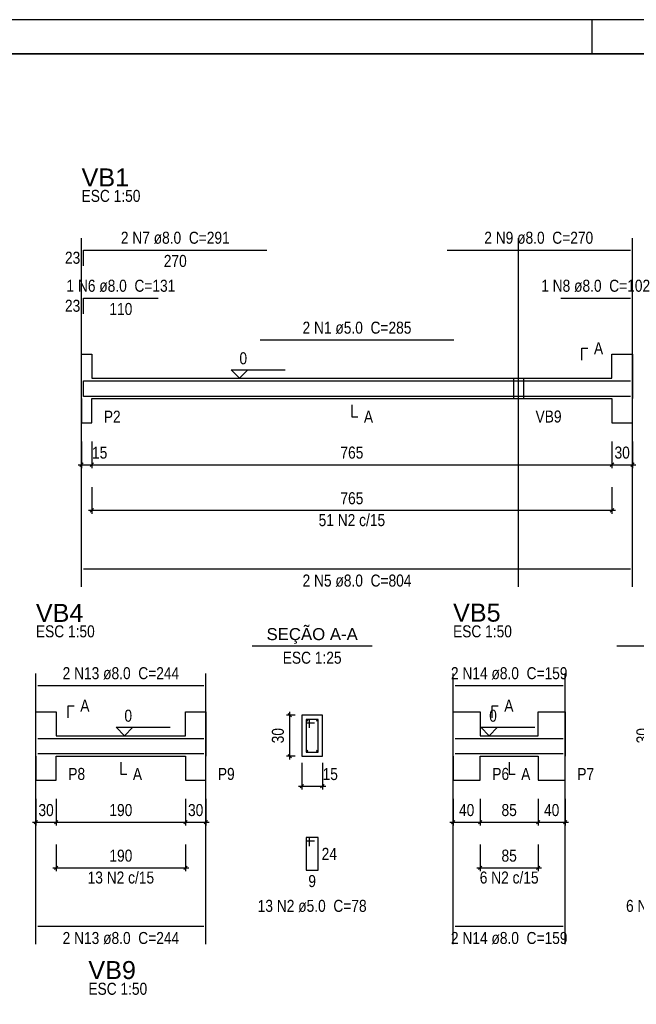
# Model space of a CAD drawing. Extents: x 1874 to 2462, y -2142 to -2023.
# Tile 50 of 74: x 2214 to 2232, y -2052 to -2023. Entities that reach past the tile are written whole.
import ezdxf

# ---------------------------------------------------------------- set-up
doc = ezdxf.new("R2010")
doc.units = 0
doc.header["$LTSCALE"] = 0.1
doc.header["$MEASUREMENT"] = 0
doc.header["$PDMODE"] = 3
doc.header["$PDSIZE"] = 0.1
doc.layers.get('0').update_dxf_attribs({"linetype": 'CONTINUOUS', "lineweight": 25})
doc.layers.get('DEFPOINTS').update_dxf_attribs({"linetype": 'CONTINUOUS', "lineweight": 25})
for name, color, linetype, lineweight in [('Descrição da armadura', 7, 'CONTINUOUS', 5), ('DT-Barras na forma', 20, 'CONTINUOUS', 30), ('DT-Barras no corte', 20, 'CONTINUOUS', 5), ('DT-Barras rebatidas', 20, 'CONTINUOUS', 30), ('DT-Cotas', 1, 'CONTINUOUS', 9), ('DT-Forma', 130, 'CONTINUOUS', 30), ('DT-Pontilhado', 3, 'CONTINUOUS', 25), ('DT-Textos', 7, 'CONTINUOUS', 25), ('DT-Título', 7, 'CONTINUOUS', 25), ('Textos armaduras', 7, 'CONTINUOUS', 5)]:
    doc.layers.add(name, color=color, linetype=linetype, lineweight=lineweight)
doc.layers.add('XX-CARIMBO', color=9, linetype='CONTINUOUS')
doc.layers.add('XX-FOLHA', color=253, linetype='CONTINUOUS')
doc.styles.add('ARIAL', font='arial.ttf')
doc.styles.add('ArialNarrow', font='ARIALN.TTF')
doc.dimstyles.new('UM_25.000000', dxfattribs={"dimtxt": 0.18, "dimasz": 0.1, "dimexe": 0.1, "dimexo": 0.2, "dimgap": 0, "dimtad": 1, "dimtih": 1, "dimtoh": 1, "dimdec": 0, "dimlfac": 25, "dimzin": 0, "dimdsep": 46, "dimtxsty": 'Standard', "dimblk": 'CLOSED', "dimblk1": 'CLOSED', "dimblk2": 'CLOSED', "dimcen": 0.09, "dimdle": 0.1, "dimadec": 0, "dimazin": 2, "dimtfac": 1, "dimtdec": 4, "dimtofl": 0, "dimtmove": 0, "dimatfit": 3, "dimldrblk": 'CLOSED', "dimfxl": 1, "dimtolj": 1, "dimarcsym": 0})
doc.dimstyles.new('UM_50.000000', dxfattribs={"dimtxt": 0.18, "dimasz": 0.1, "dimexe": 0.1, "dimexo": 0.2, "dimgap": 0, "dimtad": 1, "dimtih": 1, "dimtoh": 1, "dimdec": 1, "dimlfac": 50, "dimzin": 0, "dimdsep": 46, "dimtxsty": 'Standard', "dimblk": 'CLOSED', "dimblk1": 'CLOSED', "dimblk2": 'CLOSED', "dimcen": 0.09, "dimdle": 0.1, "dimadec": 1, "dimazin": 2, "dimtfac": 1, "dimtdec": 4, "dimtofl": 0, "dimtmove": 0, "dimatfit": 3, "dimldrblk": 'CLOSED', "dimfxl": 1, "dimtolj": 1, "dimarcsym": 0})

# ---------------------------------------------------------------- blocks, each defined once
blk = doc.blocks.new('_OBLIQUE')
at = {"color": 0, "linetype": 'ByBlock', "lineweight": -2}
blk.add_line((-0.5, -0.5), (0.5, 0.5), dxfattribs=at)
blk = doc.blocks.new('*D4212')
at = {"layer": 'DEFPOINTS', "color": 0, "transparency": 16777216}
for p in [(2215.66, -2035.448), (2215.96, -2035.448), (2215.96, -2036.33)]:
    blk.add_point(p, dxfattribs=at)
at = {"layer": 'DT-Cotas', "color": 0, "lineweight": -2, "transparency": 16777216}
for p, q in [((2215.66, -2035.648), (2215.66, -2036.43)), ((2215.96, -2035.648), (2215.96, -2036.43)), ((2215.56, -2036.33), (2216.06, -2036.33))]:
    blk.add_line(p, q, dxfattribs=at)
at = {"layer": 'DT-Cotas', "color": 0, "lineweight": -2, "transparency": 16777216, "xscale": 0.1, "yscale": 0.1, "zscale": 0.1, "rotation": 180}
blk.add_blockref('_OBLIQUE', (2215.66, -2036.33), dxfattribs=at)
at = {"layer": 'DT-Cotas', "color": 0, "lineweight": -2, "transparency": 16777216, "xscale": 0.1, "yscale": 0.1, "zscale": 0.1}
blk.add_blockref('_OBLIQUE', (2215.96, -2036.33), dxfattribs=at)
at = {"layer": 'DT-Cotas', "transparency": 16777216, "insert": (2216.192, -2035.977), "char_height": 0.353, "attachment_point": 5, "rotation": 0.0057, "style": 'ArialNarrow'}
blk.add_mtext('\\A1;15', dxfattribs=at)
blk = doc.blocks.new('*D4213')
at = {"layer": 'DEFPOINTS', "color": 0, "transparency": 16777216}
for p in [(2215.96, -2035.448), (2231.26, -2035.448), (2231.26, -2036.33)]:
    blk.add_point(p, dxfattribs=at)
at = {"layer": 'DT-Cotas', "color": 0, "lineweight": -2, "transparency": 16777216}
for p, q in [((2215.96, -2035.648), (2215.96, -2036.43)), ((2231.26, -2035.648), (2231.26, -2036.43)), ((2215.86, -2036.33), (2231.36, -2036.33))]:
    blk.add_line(p, q, dxfattribs=at)
at = {"layer": 'DT-Cotas', "color": 0, "lineweight": -2, "transparency": 16777216, "xscale": 0.1, "yscale": 0.1, "zscale": 0.1, "rotation": 180}
blk.add_blockref('_OBLIQUE', (2215.96, -2036.33), dxfattribs=at)
at = {"layer": 'DT-Cotas', "color": 0, "lineweight": -2, "transparency": 16777216, "xscale": 0.1, "yscale": 0.1, "zscale": 0.1}
blk.add_blockref('_OBLIQUE', (2231.26, -2036.33), dxfattribs=at)
at = {"layer": 'DT-Cotas', "transparency": 16777216, "insert": (2223.61, -2035.977), "char_height": 0.353, "attachment_point": 5, "rotation": 0.0057, "style": 'ArialNarrow'}
blk.add_mtext('\\A1;765', dxfattribs=at)
blk = doc.blocks.new('*D4214')
at = {"layer": 'DEFPOINTS', "color": 0, "transparency": 16777216}
for p in [(2231.26, -2035.448), (2231.86, -2035.448), (2231.86, -2036.33)]:
    blk.add_point(p, dxfattribs=at)
at = {"layer": 'DT-Cotas', "color": 0, "lineweight": -2, "transparency": 16777216}
for p, q in [((2231.26, -2035.648), (2231.26, -2036.43)), ((2231.86, -2035.648), (2231.86, -2036.43)), ((2231.16, -2036.33), (2231.96, -2036.33))]:
    blk.add_line(p, q, dxfattribs=at)
at = {"layer": 'DT-Cotas', "color": 0, "lineweight": -2, "transparency": 16777216, "xscale": 0.1, "yscale": 0.1, "zscale": 0.1, "rotation": 180}
blk.add_blockref('_OBLIQUE', (2231.26, -2036.33), dxfattribs=at)
at = {"layer": 'DT-Cotas', "color": 0, "lineweight": -2, "transparency": 16777216, "xscale": 0.1, "yscale": 0.1, "zscale": 0.1}
blk.add_blockref('_OBLIQUE', (2231.86, -2036.33), dxfattribs=at)
at = {"layer": 'DT-Cotas', "transparency": 16777216, "insert": (2231.56, -2035.977), "char_height": 0.353, "attachment_point": 5, "rotation": 0.0057, "style": 'ArialNarrow'}
blk.add_mtext('\\A1;30', dxfattribs=at)
blk = doc.blocks.new('*D4217')
at = {"layer": 'DEFPOINTS', "color": 0, "transparency": 16777216}
for p in [(2215.96, -2036.789), (2231.26, -2036.789), (2231.26, -2037.672)]:
    blk.add_point(p, dxfattribs=at)
at = {"layer": 'DT-Cotas', "color": 0, "lineweight": -2, "transparency": 16777216}
for p, q in [((2215.96, -2036.989), (2215.96, -2037.772)), ((2231.26, -2036.989), (2231.26, -2037.772)), ((2215.86, -2037.672), (2231.36, -2037.672))]:
    blk.add_line(p, q, dxfattribs=at)
at = {"layer": 'DT-Cotas', "color": 0, "lineweight": -2, "transparency": 16777216, "xscale": 0.1, "yscale": 0.1, "zscale": 0.1, "rotation": 180}
blk.add_blockref('_OBLIQUE', (2215.96, -2037.672), dxfattribs=at)
at = {"layer": 'DT-Cotas', "color": 0, "lineweight": -2, "transparency": 16777216, "xscale": 0.1, "yscale": 0.1, "zscale": 0.1}
blk.add_blockref('_OBLIQUE', (2231.26, -2037.672), dxfattribs=at)
at = {"layer": 'DT-Cotas', "transparency": 16777216, "insert": (2223.61, -2037.319), "char_height": 0.353, "attachment_point": 5, "rotation": 0.0057, "style": 'ArialNarrow'}
blk.add_mtext('\\A1;765', dxfattribs=at)
blk = doc.blocks.new('*D4221')
at = {"layer": 'DEFPOINTS', "color": 0, "transparency": 16777216}
for p in [(2214.315, -2045.958), (2214.915, -2045.958), (2214.915, -2046.841)]:
    blk.add_point(p, dxfattribs=at)
at = {"layer": 'DT-Cotas', "color": 0, "lineweight": -2, "transparency": 16777216}
for p, q in [((2214.315, -2046.158), (2214.315, -2046.941)), ((2214.915, -2046.158), (2214.915, -2046.941)), ((2214.215, -2046.841), (2215.015, -2046.841))]:
    blk.add_line(p, q, dxfattribs=at)
at = {"layer": 'DT-Cotas', "color": 0, "lineweight": -2, "transparency": 16777216, "xscale": 0.1, "yscale": 0.1, "zscale": 0.1, "rotation": 180}
blk.add_blockref('_OBLIQUE', (2214.315, -2046.841), dxfattribs=at)
at = {"layer": 'DT-Cotas', "color": 0, "lineweight": -2, "transparency": 16777216, "xscale": 0.1, "yscale": 0.1, "zscale": 0.1}
blk.add_blockref('_OBLIQUE', (2214.915, -2046.841), dxfattribs=at)
at = {"layer": 'DT-Cotas', "transparency": 16777216, "insert": (2214.615, -2046.488), "char_height": 0.353, "attachment_point": 5, "rotation": 0.0057, "style": 'ArialNarrow'}
blk.add_mtext('\\A1;30', dxfattribs=at)
blk = doc.blocks.new('*D4222')
at = {"layer": 'DEFPOINTS', "color": 0, "transparency": 16777216}
for p in [(2214.915, -2045.958), (2218.715, -2045.958), (2218.715, -2046.841)]:
    blk.add_point(p, dxfattribs=at)
at = {"layer": 'DT-Cotas', "color": 0, "lineweight": -2, "transparency": 16777216}
for p, q in [((2214.915, -2046.158), (2214.915, -2046.941)), ((2218.715, -2046.158), (2218.715, -2046.941)), ((2214.815, -2046.841), (2218.815, -2046.841))]:
    blk.add_line(p, q, dxfattribs=at)
at = {"layer": 'DT-Cotas', "color": 0, "lineweight": -2, "transparency": 16777216, "xscale": 0.1, "yscale": 0.1, "zscale": 0.1, "rotation": 180}
blk.add_blockref('_OBLIQUE', (2214.915, -2046.841), dxfattribs=at)
at = {"layer": 'DT-Cotas', "color": 0, "lineweight": -2, "transparency": 16777216, "xscale": 0.1, "yscale": 0.1, "zscale": 0.1}
blk.add_blockref('_OBLIQUE', (2218.715, -2046.841), dxfattribs=at)
at = {"layer": 'DT-Cotas', "transparency": 16777216, "insert": (2216.815, -2046.488), "char_height": 0.353, "attachment_point": 5, "rotation": 0.0057, "style": 'ArialNarrow'}
blk.add_mtext('\\A1;190', dxfattribs=at)
blk = doc.blocks.new('*D4223')
at = {"layer": 'DEFPOINTS', "color": 0, "transparency": 16777216}
for p in [(2218.715, -2045.958), (2219.315, -2045.958), (2219.315, -2046.841)]:
    blk.add_point(p, dxfattribs=at)
at = {"layer": 'DT-Cotas', "color": 0, "lineweight": -2, "transparency": 16777216}
for p, q in [((2218.715, -2046.158), (2218.715, -2046.941)), ((2219.315, -2046.158), (2219.315, -2046.941)), ((2218.615, -2046.841), (2219.415, -2046.841))]:
    blk.add_line(p, q, dxfattribs=at)
at = {"layer": 'DT-Cotas', "color": 0, "lineweight": -2, "transparency": 16777216, "xscale": 0.1, "yscale": 0.1, "zscale": 0.1, "rotation": 180}
blk.add_blockref('_OBLIQUE', (2218.715, -2046.841), dxfattribs=at)
at = {"layer": 'DT-Cotas', "color": 0, "lineweight": -2, "transparency": 16777216, "xscale": 0.1, "yscale": 0.1, "zscale": 0.1}
blk.add_blockref('_OBLIQUE', (2219.315, -2046.841), dxfattribs=at)
at = {"layer": 'DT-Cotas', "transparency": 16777216, "insert": (2219.015, -2046.488), "char_height": 0.353, "attachment_point": 5, "rotation": 0.0057, "style": 'ArialNarrow'}
blk.add_mtext('\\A1;30', dxfattribs=at)
blk = doc.blocks.new('*D4224')
at = {"layer": 'DEFPOINTS', "color": 0, "transparency": 16777216}
for p in [(2221.788, -2043.699), (2222.141, -2043.699), (2222.141, -2044.899)]:
    blk.add_point(p, dxfattribs=at)
at = {"layer": 'DT-Cotas', "color": 0, "lineweight": -2, "transparency": 16777216}
for p, q in [((2221.941, -2043.699), (2221.688, -2043.699)), ((2221.788, -2044.999), (2221.788, -2043.599)), ((2221.941, -2044.899), (2221.688, -2044.899))]:
    blk.add_line(p, q, dxfattribs=at)
at = {"layer": 'DT-Cotas', "color": 0, "lineweight": -2, "transparency": 16777216, "xscale": 0.1, "yscale": 0.1, "zscale": 0.1}
for p, rotation in [((2221.788, -2043.699), 90), ((2221.788, -2044.899), 270)]:
    blk.add_blockref('_OBLIQUE', p, dxfattribs=dict(at, rotation=rotation))
at = {"layer": 'DT-Cotas', "transparency": 16777216, "insert": (2221.435, -2044.299), "char_height": 0.353, "attachment_point": 5, "rotation": 90, "style": 'ArialNarrow'}
blk.add_mtext('\\A1;30', dxfattribs=at)
blk = doc.blocks.new('*D4225')
at = {"layer": 'DEFPOINTS', "color": 0, "transparency": 16777216}
for p in [(2222.141, -2044.899), (2222.741, -2044.899), (2222.741, -2045.782)]:
    blk.add_point(p, dxfattribs=at)
at = {"layer": 'DT-Cotas', "color": 0, "lineweight": -2, "transparency": 16777216}
for p, q in [((2222.141, -2045.099), (2222.141, -2045.882)), ((2222.741, -2045.099), (2222.741, -2045.882)), ((2222.041, -2045.782), (2222.841, -2045.782))]:
    blk.add_line(p, q, dxfattribs=at)
at = {"layer": 'DT-Cotas', "color": 0, "lineweight": -2, "transparency": 16777216, "xscale": 0.1, "yscale": 0.1, "zscale": 0.1, "rotation": 180}
blk.add_blockref('_OBLIQUE', (2222.141, -2045.782), dxfattribs=at)
at = {"layer": 'DT-Cotas', "color": 0, "lineweight": -2, "transparency": 16777216, "xscale": 0.1, "yscale": 0.1, "zscale": 0.1}
blk.add_blockref('_OBLIQUE', (2222.741, -2045.782), dxfattribs=at)
at = {"layer": 'DT-Cotas', "transparency": 16777216, "insert": (2222.973, -2045.429), "char_height": 0.353, "attachment_point": 5, "rotation": 0.0057, "style": 'ArialNarrow'}
blk.add_mtext('\\A1;15', dxfattribs=at)
blk = doc.blocks.new('*D4226')
at = {"layer": 'DEFPOINTS', "color": 0, "transparency": 16777216}
for p in [(2214.915, -2047.3), (2218.715, -2047.3), (2218.715, -2048.182)]:
    blk.add_point(p, dxfattribs=at)
at = {"layer": 'DT-Cotas', "color": 0, "lineweight": -2, "transparency": 16777216}
for p, q in [((2214.915, -2047.5), (2214.915, -2048.282)), ((2218.715, -2047.5), (2218.715, -2048.282)), ((2214.815, -2048.182), (2218.815, -2048.182))]:
    blk.add_line(p, q, dxfattribs=at)
at = {"layer": 'DT-Cotas', "color": 0, "lineweight": -2, "transparency": 16777216, "xscale": 0.1, "yscale": 0.1, "zscale": 0.1, "rotation": 180}
blk.add_blockref('_OBLIQUE', (2214.915, -2048.182), dxfattribs=at)
at = {"layer": 'DT-Cotas', "color": 0, "lineweight": -2, "transparency": 16777216, "xscale": 0.1, "yscale": 0.1, "zscale": 0.1}
blk.add_blockref('_OBLIQUE', (2218.715, -2048.182), dxfattribs=at)
at = {"layer": 'DT-Cotas', "transparency": 16777216, "insert": (2216.815, -2047.829), "char_height": 0.353, "attachment_point": 5, "rotation": 0.0057, "style": 'ArialNarrow'}
blk.add_mtext('\\A1;190', dxfattribs=at)
blk = doc.blocks.new('*D4234')
at = {"layer": 'DEFPOINTS', "color": 0, "transparency": 16777216}
for p in [(2226.586, -2045.958), (2227.386, -2045.958), (2227.386, -2046.841)]:
    blk.add_point(p, dxfattribs=at)
at = {"layer": 'DT-Cotas', "color": 0, "lineweight": -2, "transparency": 16777216}
for p, q in [((2226.586, -2046.158), (2226.586, -2046.941)), ((2227.386, -2046.158), (2227.386, -2046.941)), ((2226.486, -2046.841), (2227.486, -2046.841))]:
    blk.add_line(p, q, dxfattribs=at)
at = {"layer": 'DT-Cotas', "color": 0, "lineweight": -2, "transparency": 16777216, "xscale": 0.1, "yscale": 0.1, "zscale": 0.1, "rotation": 180}
blk.add_blockref('_OBLIQUE', (2226.586, -2046.841), dxfattribs=at)
at = {"layer": 'DT-Cotas', "color": 0, "lineweight": -2, "transparency": 16777216, "xscale": 0.1, "yscale": 0.1, "zscale": 0.1}
blk.add_blockref('_OBLIQUE', (2227.386, -2046.841), dxfattribs=at)
at = {"layer": 'DT-Cotas', "transparency": 16777216, "insert": (2226.986, -2046.488), "char_height": 0.353, "attachment_point": 5, "rotation": 0.0057, "style": 'ArialNarrow'}
blk.add_mtext('\\A1;40', dxfattribs=at)
blk = doc.blocks.new('*D4235')
at = {"layer": 'DEFPOINTS', "color": 0, "transparency": 16777216}
for p in [(2227.386, -2045.958), (2229.086, -2045.958), (2229.086, -2046.841)]:
    blk.add_point(p, dxfattribs=at)
at = {"layer": 'DT-Cotas', "color": 0, "lineweight": -2, "transparency": 16777216}
for p, q in [((2227.386, -2046.158), (2227.386, -2046.941)), ((2229.086, -2046.158), (2229.086, -2046.941)), ((2227.286, -2046.841), (2229.186, -2046.841))]:
    blk.add_line(p, q, dxfattribs=at)
at = {"layer": 'DT-Cotas', "color": 0, "lineweight": -2, "transparency": 16777216, "xscale": 0.1, "yscale": 0.1, "zscale": 0.1, "rotation": 180}
blk.add_blockref('_OBLIQUE', (2227.386, -2046.841), dxfattribs=at)
at = {"layer": 'DT-Cotas', "color": 0, "lineweight": -2, "transparency": 16777216, "xscale": 0.1, "yscale": 0.1, "zscale": 0.1}
blk.add_blockref('_OBLIQUE', (2229.086, -2046.841), dxfattribs=at)
at = {"layer": 'DT-Cotas', "transparency": 16777216, "insert": (2228.236, -2046.488), "char_height": 0.353, "attachment_point": 5, "rotation": 0.0057, "style": 'ArialNarrow'}
blk.add_mtext('\\A1;85', dxfattribs=at)
blk = doc.blocks.new('*D4236')
at = {"layer": 'DEFPOINTS', "color": 0, "transparency": 16777216}
for p in [(2229.086, -2045.958), (2229.886, -2045.958), (2229.886, -2046.841)]:
    blk.add_point(p, dxfattribs=at)
at = {"layer": 'DT-Cotas', "color": 0, "lineweight": -2, "transparency": 16777216}
for p, q in [((2229.086, -2046.158), (2229.086, -2046.941)), ((2229.886, -2046.158), (2229.886, -2046.941)), ((2228.986, -2046.841), (2229.986, -2046.841))]:
    blk.add_line(p, q, dxfattribs=at)
at = {"layer": 'DT-Cotas', "color": 0, "lineweight": -2, "transparency": 16777216, "xscale": 0.1, "yscale": 0.1, "zscale": 0.1, "rotation": 180}
blk.add_blockref('_OBLIQUE', (2229.086, -2046.841), dxfattribs=at)
at = {"layer": 'DT-Cotas', "color": 0, "lineweight": -2, "transparency": 16777216, "xscale": 0.1, "yscale": 0.1, "zscale": 0.1}
blk.add_blockref('_OBLIQUE', (2229.886, -2046.841), dxfattribs=at)
at = {"layer": 'DT-Cotas', "transparency": 16777216, "insert": (2229.486, -2046.488), "char_height": 0.353, "attachment_point": 5, "rotation": 0.0057, "style": 'ArialNarrow'}
blk.add_mtext('\\A1;40', dxfattribs=at)
blk = doc.blocks.new('*D4237')
at = {"layer": 'DEFPOINTS', "color": 0, "transparency": 16777216}
for p in [(2232.51, -2043.699), (2232.863, -2043.699), (2232.863, -2044.899)]:
    blk.add_point(p, dxfattribs=at)
at = {"layer": 'DT-Cotas', "color": 0, "lineweight": -2, "transparency": 16777216}
for p, q in [((2232.663, -2043.699), (2232.41, -2043.699)), ((2232.51, -2044.999), (2232.51, -2043.599)), ((2232.663, -2044.899), (2232.41, -2044.899))]:
    blk.add_line(p, q, dxfattribs=at)
at = {"layer": 'DT-Cotas', "color": 0, "lineweight": -2, "transparency": 16777216, "xscale": 0.1, "yscale": 0.1, "zscale": 0.1}
for p, rotation in [((2232.51, -2043.699), 90), ((2232.51, -2044.899), 270)]:
    blk.add_blockref('_OBLIQUE', p, dxfattribs=dict(at, rotation=rotation))
at = {"layer": 'DT-Cotas', "transparency": 16777216, "insert": (2232.157, -2044.299), "char_height": 0.353, "attachment_point": 5, "rotation": 90, "style": 'ArialNarrow'}
blk.add_mtext('\\A1;30', dxfattribs=at)
blk = doc.blocks.new('*D4239')
at = {"layer": 'DEFPOINTS', "color": 0, "transparency": 16777216}
for p in [(2227.386, -2047.3), (2229.086, -2047.3), (2229.086, -2048.182)]:
    blk.add_point(p, dxfattribs=at)
at = {"layer": 'DT-Cotas', "color": 0, "lineweight": -2, "transparency": 16777216}
for p, q in [((2227.386, -2047.5), (2227.386, -2048.282)), ((2229.086, -2047.5), (2229.086, -2048.282)), ((2227.286, -2048.182), (2229.186, -2048.182))]:
    blk.add_line(p, q, dxfattribs=at)
at = {"layer": 'DT-Cotas', "color": 0, "lineweight": -2, "transparency": 16777216, "xscale": 0.1, "yscale": 0.1, "zscale": 0.1, "rotation": 180}
blk.add_blockref('_OBLIQUE', (2227.386, -2048.182), dxfattribs=at)
at = {"layer": 'DT-Cotas', "color": 0, "lineweight": -2, "transparency": 16777216, "xscale": 0.1, "yscale": 0.1, "zscale": 0.1}
blk.add_blockref('_OBLIQUE', (2229.086, -2048.182), dxfattribs=at)
at = {"layer": 'DT-Cotas', "transparency": 16777216, "insert": (2228.236, -2047.829), "char_height": 0.353, "attachment_point": 5, "rotation": 0.0057, "style": 'ArialNarrow'}
blk.add_mtext('\\A1;85', dxfattribs=at)
blk = doc.blocks.new('Aprovacao A-1_SC')
at = {"layer": 'XX-CARIMBO', "ltscale": 0.5}
blk.add_line((840, 594), (0, 594), dxfattribs=at)
at = {"layer": 'XX-FOLHA', "ltscale": 0.5}
blk.add_line((210, 594), (210, 584), dxfattribs=at)
blk.add_line((210, 594), (210, 584), dxfattribs=at)
at = {"layer": 'XX-FOLHA', "ltscale": 0.5, "const_width": 0.5}
blk.add_lwpolyline([(25, 584), (25, 10), (830, 10), (830, 584), (25, 584)], dxfattribs=at)

msp = doc.modelspace()

# ---------------------------------------------------------------- linework, layer by layer
at = {"layer": 'DT-Barras na forma'}
for p, q in [((2222.3614, -2043.8191), (2222.2614, -2043.8191)), ((2222.2614, -2043.8191), (2222.2614, -2044.7791)), ((2222.6214, -2043.8191), (2222.2614, -2043.8191)), ((2222.2614, -2043.8191), (2222.2614, -2043.9191)), ((2222.2614, -2043.9191), (2222.5114, -2043.9191)), ((2222.3614, -2044.0691), (2222.3614, -2043.8191)), ((2222.6214, -2044.7791), (2222.6214, -2043.8191)), ((2222.2614, -2044.7791), (2222.6214, -2044.7791))]:
    msp.add_line(p, q, dxfattribs=at)
for points in [[(2215.72, -2034.3273), (2215.72, -2033.8668), (2217.91, -2033.8668)], [(2215.72, -2034.3273), (2215.72, -2033.8668), (2221.11, -2033.8668)], [(2220.91, -2033.8638), (2226.61, -2033.8638)], [(2226.41, -2033.8668), (2231.8, -2033.8668)], [(2229.76, -2033.8668), (2231.8, -2033.8668)], [(2215.72, -2034.3108), (2231.8, -2034.3108)], [(2214.375, -2044.3771), (2219.255, -2044.3771)], [(2226.6464, -2044.3771), (2229.8264, -2044.3771)], [(2214.375, -2044.8211), (2219.255, -2044.8211)], [(2226.6464, -2044.8211), (2229.8264, -2044.8211)]]:
    msp.add_lwpolyline(points, dxfattribs=at)
at = {"layer": 'DT-Barras no corte'}
for centre in [(2222.2974, -2043.8551), (2222.5854, -2043.8551), (2222.2974, -2044.7431), (2222.5854, -2044.7431)]:
    msp.add_circle(centre, 0.016, dxfattribs=at)
at = {"layer": 'DT-Barras rebatidas'}
for p, q in [((2215.72, -2030.4796), (2215.72, -2030.0191)), ((2215.72, -2030.0191), (2221.11, -2030.0191)), ((2226.41, -2030.0191), (2231.8, -2030.0191)), ((2215.72, -2031.8916), (2215.72, -2031.4311)), ((2215.72, -2031.4311), (2217.91, -2031.4311)), ((2229.76, -2031.4311), (2231.8, -2031.4311)), ((2220.91, -2032.6636), (2226.61, -2032.6636)), ((2215.72, -2039.394), (2231.8, -2039.394)), ((2214.375, -2042.8239), (2219.255, -2042.8239)), ((2226.6464, -2042.8239), (2229.8264, -2042.8239)), ((2222.3614, -2047.2936), (2222.2614, -2047.2936)), ((2222.2614, -2047.2936), (2222.2614, -2048.2536)), ((2222.6214, -2047.2936), (2222.2614, -2047.2936)), ((2222.2614, -2047.2936), (2222.2614, -2047.3936)), ((2222.2614, -2047.3936), (2222.5114, -2047.3936)), ((2222.3614, -2047.5436), (2222.3614, -2047.2936)), ((2222.6214, -2048.2536), (2222.6214, -2047.2936)), ((2222.2614, -2048.2536), (2222.6214, -2048.2536)), ((2214.375, -2049.9043), (2219.255, -2049.9043)), ((2226.6464, -2049.9043), (2229.8264, -2049.9043))]:
    msp.add_line(p, q, dxfattribs=at)
at = {"layer": 'DT-Forma'}
for p, q in [((2215.66, -2033.7888), (2215.66, -2033.0828)), ((2215.66, -2033.0828), (2215.96, -2033.0828)), ((2215.96, -2033.0828), (2215.96, -2033.7888)), ((2231.26, -2033.7888), (2231.26, -2033.0828)), ((2231.26, -2033.0828), (2231.86, -2033.0828)), ((2231.86, -2033.0828), (2231.86, -2033.7888)), ((2215.96, -2033.7888), (2228.36, -2033.7888)), ((2228.36, -2033.7888), (2228.66, -2033.7888)), ((2228.66, -2033.7888), (2231.26, -2033.7888)), ((2215.66, -2034.3888), (2215.66, -2035.0948)), ((2215.96, -2035.0948), (2215.96, -2034.3888)), ((2215.96, -2034.3888), (2228.36, -2034.3888)), ((2228.36, -2034.3888), (2228.66, -2034.3888)), ((2228.66, -2034.3888), (2231.26, -2034.3888)), ((2231.26, -2034.3888), (2231.26, -2035.0948)), ((2231.86, -2035.0948), (2231.86, -2034.3888)), ((2215.66, -2035.0948), (2215.96, -2035.0948)), ((2231.26, -2035.0948), (2231.86, -2035.0948)), ((2214.315, -2044.2991), (2214.315, -2043.5931)), ((2214.315, -2043.5931), (2214.915, -2043.5931)), ((2214.915, -2043.5931), (2214.915, -2044.2991)), ((2218.715, -2044.2991), (2218.715, -2043.5931)), ((2218.715, -2043.5931), (2219.315, -2043.5931)), ((2219.315, -2043.5931), (2219.315, -2044.2991)), ((2222.7414, -2043.6991), (2222.1414, -2043.6991)), ((2222.1414, -2043.6991), (2222.1414, -2044.8991)), ((2222.7414, -2044.8991), (2222.7414, -2043.6991)), ((2226.5864, -2044.2991), (2226.5864, -2043.5931)), ((2226.5864, -2043.5931), (2227.3864, -2043.5931)), ((2227.3864, -2043.5931), (2227.3864, -2044.2991)), ((2229.0864, -2044.2991), (2229.0864, -2043.5931)), ((2229.0864, -2043.5931), (2229.8864, -2043.5931)), ((2229.8864, -2043.5931), (2229.8864, -2044.2991)), ((2214.915, -2044.2991), (2218.715, -2044.2991)), ((2227.3864, -2044.2991), (2229.0864, -2044.2991)), ((2214.315, -2044.8991), (2214.315, -2045.6051)), ((2214.915, -2045.6051), (2214.915, -2044.8991)), ((2214.915, -2044.8991), (2218.715, -2044.8991)), ((2218.715, -2044.8991), (2218.715, -2045.6051)), ((2219.315, -2045.6051), (2219.315, -2044.8991)), ((2222.1414, -2044.8991), (2222.7414, -2044.8991)), ((2226.5864, -2044.8991), (2226.5864, -2045.6051)), ((2227.3864, -2045.6051), (2227.3864, -2044.8991)), ((2227.3864, -2044.8991), (2229.0864, -2044.8991)), ((2229.0864, -2044.8991), (2229.0864, -2045.6051)), ((2229.8864, -2045.6051), (2229.8864, -2044.8991)), ((2214.315, -2045.6051), (2214.915, -2045.6051)), ((2218.715, -2045.6051), (2219.315, -2045.6051)), ((2226.5864, -2045.6051), (2227.3864, -2045.6051)), ((2229.0864, -2045.6051), (2229.8864, -2045.6051))]:
    msp.add_line(p, q, dxfattribs=at)
at = {"layer": 'DT-Forma', "linetype": 'Continuous'}
for p, q in [((2215.66, -2034.3888), (2215.66, -2033.7888)), ((2231.86, -2033.7888), (2231.86, -2034.3888)), ((2214.315, -2044.8991), (2214.315, -2044.2991)), ((2219.315, -2044.2991), (2219.315, -2044.8991)), ((2226.5864, -2044.8991), (2226.5864, -2044.2991)), ((2229.8864, -2044.2991), (2229.8864, -2044.8991))]:
    msp.add_line(p, q, dxfattribs=at)
at = {"layer": 'DT-Pontilhado', "ltscale": 0.05}
for p, q in [((2215.66, -2039.9235), (2215.66, -2029.6661)), ((2228.51, -2039.9235), (2228.51, -2029.6661)), ((2231.86, -2039.9235), (2231.86, -2029.6661)), ((2228.36, -2033.7888), (2228.36, -2034.3888)), ((2228.66, -2033.7888), (2228.66, -2034.3888)), ((2214.315, -2050.4338), (2214.315, -2042.4709)), ((2219.315, -2050.4338), (2219.315, -2042.4709)), ((2226.5864, -2050.4338), (2226.5864, -2042.4709)), ((2229.8864, -2050.4338), (2229.8864, -2042.4709))]:
    msp.add_line(p, q, dxfattribs=at)
at = {"layer": 'DT-Textos'}
for p, q in [((2220.6764, -2041.6576), (2224.2064, -2041.6576)), ((2231.3981, -2041.6576), (2234.9281, -2041.6576))]:
    msp.add_line(p, q, dxfattribs=at)
for points in [[(2230.3775, -2033.2593), (2230.3775, -2032.9063), (2230.554, -2032.9063)], [(2220.55, -2033.5417), (2220.3029, -2033.7888), (2220.0558, -2033.5417), (2221.6443, -2033.5417)], [(2223.61, -2034.5653), (2223.61, -2034.9183), (2223.7865, -2034.9183)], [(2215.268, -2043.7696), (2215.268, -2043.4166), (2215.4445, -2043.4166)], [(2227.7394, -2043.7696), (2227.7394, -2043.4166), (2227.9159, -2043.4166)], [(2217.167, -2044.052), (2216.9199, -2044.2991), (2216.6728, -2044.052), (2218.2613, -2044.052)], [(2227.8964, -2044.052), (2227.6493, -2044.2991), (2227.4022, -2044.052), (2228.9907, -2044.052)], [(2216.815, -2045.0756), (2216.815, -2045.4286), (2216.9915, -2045.4286)], [(2228.2364, -2045.0756), (2228.2364, -2045.4286), (2228.4129, -2045.4286)]]:
    msp.add_lwpolyline(points, dxfattribs=at)

# ---------------------------------------------------------------- block references
at = {"xscale": 0.1, "yscale": 0.1, "zscale": 0.1}
msp.add_blockref('Aprovacao A-1_SC', (2209.665, -2082.645), dxfattribs=at)

# ---------------------------------------------------------------- texts
at = {"layer": 'Descrição da armadura', "char_height": 0.353, "attachment_point": 8, "line_spacing_factor": 0.9, "style": 'ArialNarrow'}
for s, insert, width in [('2 N7 ø8.0  C=291', (2218.4155, -2029.8422), 6.7776), ('2 N9 ø8.0  C=270', (2229.1055, -2029.8422), 6.7776), ('1 N6 ø8.0  C=131', (2216.8155, -2031.2542), 6.7776), ('1 N8 ø8.0  C=102', (2230.7805, -2031.2542), 6.7776), ('2 N1 ø5.0  C=285', (2223.7595, -2032.4872), 6.7776), ('51 N2 c/15', (2223.61, -2038.1412), 4.236), ('2 N5 ø8.0  C=804', (2223.7605, -2039.9232), 6.7776), ('2 N13 ø8.0  C=244', (2216.8155, -2042.647), 7.2012), ('2 N14 ø8.0  C=159', (2228.2369, -2042.647), 7.2012), ('13 N2 c/15', (2216.815, -2048.6515), 4.236), ('6 N2 c/15', (2228.2364, -2048.6515), 3.8124), ('13 N2 ø5.0  C=78', (2222.4415, -2049.489), 6.7776), ('6 N2 ø5.0  C=78', (2233.1629, -2049.489), 6.354), ('2 N13 ø8.0  C=244', (2216.8155, -2050.434), 7.2012), ('2 N14 ø8.0  C=159', (2228.2369, -2050.434), 7.2012)]:
    msp.add_mtext(s, dxfattribs=dict(at, insert=insert, width=width))
at = {"layer": 'DT-Textos', "char_height": 0.353, "line_spacing_factor": 0.798}
for s, insert, width, attachment_point, style in [('ESC 1:50', (2215.6595, -2028.6072), 3.3888, 7, 'ArialNarrow'), ('A', (2230.7305, -2033.0832), 0.4236, 7, 'ArialNarrow'), ('0', (2220.3025, -2033.3832), 0.4236, 7, 'ArialNarrow'), ('P2', (2216.3135, -2035.0952), 0.8472, 7, 'ArialNarrow'), ('A', (2223.9635, -2035.0952), 0.4236, 7, 'ArialNarrow'), ('VB9', (2229.0125, -2035.0952), 1.2708, 7, 'ArialNarrow'), ('ESC 1:50', (2214.3155, -2041.412), 3.3888, 7, 'ArialNarrow'), ('SEÇÃO A-A', (2222.4415, -2041.5975), 3.8124, 8, 'ARIAL'), ('ESC 1:50', (2226.5859, -2041.412), 3.3888, 7, 'ArialNarrow'), ('ESC 1:25', (2222.4415, -2042.187), 3.3888, 8, 'ArialNarrow'), ('A', (2215.6215, -2043.593), 0.4236, 7, 'ArialNarrow'), ('A', (2228.0929, -2043.593), 0.4236, 7, 'ArialNarrow'), ('0', (2216.9195, -2043.893), 0.4236, 7, 'ArialNarrow'), ('0', (2227.6489, -2043.893), 0.4236, 7, 'ArialNarrow'), ('P8', (2215.2685, -2045.605), 0.8472, 7, 'ArialNarrow'), ('A', (2217.1685, -2045.605), 0.4236, 7, 'ArialNarrow'), ('P9', (2219.6675, -2045.605), 0.8472, 7, 'ArialNarrow'), ('P6', (2227.7399, -2045.605), 0.8472, 7, 'ArialNarrow'), ('A', (2228.5899, -2045.605), 0.4236, 7, 'ArialNarrow'), ('P7', (2230.2399, -2045.605), 0.8472, 7, 'ArialNarrow'), ('ESC 1:50', (2215.8595, -2051.9223), 3.3888, 7, 'ArialNarrow')]:
    msp.add_mtext(s, dxfattribs=dict(at, insert=insert, width=width, attachment_point=attachment_point, style=style))
at = {"layer": 'DT-Título', "char_height": 0.5295, "width": 1.9062, "attachment_point": 7, "line_spacing_factor": 0.798, "style": 'ARIAL'}
for s, insert in [('VB1', (2215.6595, -2028.148)), ('VB4', (2214.3155, -2040.9528)), ('VB5', (2226.5859, -2040.9528)), ('VB9', (2215.8595, -2051.4631))]:
    msp.add_mtext(s, dxfattribs=dict(at, insert=insert))
at = {"layer": 'Textos armaduras', "char_height": 0.353, "line_spacing_factor": 0.9, "style": 'ArialNarrow'}
for s, insert, width, attachment_point in [('23', (2215.62, -2030.4259), 1.2472, 9), ('270', (2218.415, -2030.163), 1.6708, 2), ('23', (2215.62, -2031.8379), 1.2472, 9), ('110', (2216.815, -2031.575), 1.6708, 2), ('24', (2222.7214, -2047.5971), 1.2472, 1), ('9', (2222.4414, -2048.3975), 0.8236, 2)]:
    msp.add_mtext(s, dxfattribs=dict(at, insert=insert, width=width, attachment_point=attachment_point))

# ---------------------------------------------------------------- dimensions: what is measured, and where the dimension line sits
at = {"layer": 'DT-Cotas'}
for base, p1, p2, dimstyle, override, picture, middle in [((2215.96, -2036.3303), (2215.66, -2035.4478), (2215.96, -2035.4478), 'UM_50.000000', {"dimtxt": 0.353, "dimasz": 0.1, "dimexe": 0.1, "dimexo": 0.2, "dimtad": 1, "dimtih": 0, "dimtoh": 0, "dimdec": 1, "dimlfac": 50, "dimzin": 8, "dimtxsty": 'ArialNarrow', "dimblk": 'OBLIQUE', "dimblk1": 'OBLIQUE', "dimblk2": 'OBLIQUE', "dimsah": 1, "dimdle": 0.1, "dimse1": 0, "dimse2": 0, "dimclrt": 256, "dimadec": 1, "dimazin": 3, "dimtmove": 2, "dimldrblk": 'OBLIQUE'}, '*D4212', (2216.1918, -2035.9773)), ((2231.26, -2036.3303), (2215.96, -2035.4478), (2231.26, -2035.4478), 'UM_50.000000', {"dimtxt": 0.353, "dimasz": 0.1, "dimexe": 0.1, "dimexo": 0.2, "dimtad": 1, "dimtih": 0, "dimtoh": 0, "dimdec": 1, "dimlfac": 50, "dimzin": 8, "dimtxsty": 'ArialNarrow', "dimblk": 'OBLIQUE', "dimblk1": 'OBLIQUE', "dimblk2": 'OBLIQUE', "dimsah": 1, "dimdle": 0.1, "dimse1": 0, "dimse2": 0, "dimclrt": 256, "dimadec": 1, "dimazin": 3, "dimtmove": 2, "dimldrblk": 'OBLIQUE'}, '*D4213', (2223.61, -2035.9773)), ((2231.86, -2036.3303), (2231.26, -2035.4478), (2231.86, -2035.4478), 'UM_50.000000', {"dimtxt": 0.353, "dimasz": 0.1, "dimexe": 0.1, "dimexo": 0.2, "dimtad": 1, "dimtih": 0, "dimtoh": 0, "dimdec": 1, "dimlfac": 50, "dimzin": 8, "dimtxsty": 'ArialNarrow', "dimblk": 'OBLIQUE', "dimblk1": 'OBLIQUE', "dimblk2": 'OBLIQUE', "dimsah": 1, "dimdle": 0.1, "dimse1": 0, "dimse2": 0, "dimclrt": 256, "dimadec": 1, "dimazin": 3, "dimtmove": 2, "dimldrblk": 'OBLIQUE'}, '*D4214', (2231.56, -2035.9773)), ((2231.26, -2037.6717), (2215.96, -2036.7892), (2231.26, -2036.7892), 'UM_50.000000', {"dimtxt": 0.353, "dimasz": 0.1, "dimexe": 0.1, "dimexo": 0.2, "dimtad": 1, "dimtih": 0, "dimtoh": 0, "dimdec": 1, "dimlfac": 50, "dimzin": 8, "dimtxsty": 'ArialNarrow', "dimblk": 'OBLIQUE', "dimblk1": 'OBLIQUE', "dimblk2": 'OBLIQUE', "dimsah": 1, "dimdle": 0.1, "dimse1": 0, "dimse2": 0, "dimclrt": 256, "dimadec": 1, "dimazin": 3, "dimtmove": 2, "dimldrblk": 'OBLIQUE'}, '*D4217', (2223.61, -2037.3187)), ((2222.7414, -2045.7816), (2222.1414, -2044.8991), (2222.7414, -2044.8991), 'UM_25.000000', {"dimtxt": 0.353, "dimasz": 0.1, "dimexe": 0.1, "dimexo": 0.2, "dimtad": 1, "dimtih": 0, "dimtoh": 0, "dimdec": 1, "dimlfac": 25, "dimzin": 8, "dimtxsty": 'ArialNarrow', "dimblk": 'OBLIQUE', "dimblk1": 'OBLIQUE', "dimblk2": 'OBLIQUE', "dimsah": 1, "dimdle": 0.1, "dimse1": 0, "dimse2": 0, "dimclrt": 256, "dimadec": 1, "dimazin": 3, "dimtmove": 2, "dimldrblk": 'OBLIQUE'}, '*D4225', (2222.9732, -2045.4286)), ((2214.915, -2046.8406), (2214.315, -2045.9581), (2214.915, -2045.9581), 'UM_50.000000', {"dimtxt": 0.353, "dimasz": 0.1, "dimexe": 0.1, "dimexo": 0.2, "dimtad": 1, "dimtih": 0, "dimtoh": 0, "dimdec": 1, "dimlfac": 50, "dimzin": 8, "dimtxsty": 'ArialNarrow', "dimblk": 'OBLIQUE', "dimblk1": 'OBLIQUE', "dimblk2": 'OBLIQUE', "dimsah": 1, "dimdle": 0.1, "dimse1": 0, "dimse2": 0, "dimclrt": 256, "dimadec": 1, "dimazin": 3, "dimtmove": 2, "dimldrblk": 'OBLIQUE'}, '*D4221', (2214.615, -2046.4876)), ((2218.715, -2046.8406), (2214.915, -2045.9581), (2218.715, -2045.9581), 'UM_50.000000', {"dimtxt": 0.353, "dimasz": 0.1, "dimexe": 0.1, "dimexo": 0.2, "dimtad": 1, "dimtih": 0, "dimtoh": 0, "dimdec": 1, "dimlfac": 50, "dimzin": 8, "dimtxsty": 'ArialNarrow', "dimblk": 'OBLIQUE', "dimblk1": 'OBLIQUE', "dimblk2": 'OBLIQUE', "dimsah": 1, "dimdle": 0.1, "dimse1": 0, "dimse2": 0, "dimclrt": 256, "dimadec": 1, "dimazin": 3, "dimtmove": 2, "dimldrblk": 'OBLIQUE'}, '*D4222', (2216.815, -2046.4876)), ((2219.315, -2046.8406), (2218.715, -2045.9581), (2219.315, -2045.9581), 'UM_50.000000', {"dimtxt": 0.353, "dimasz": 0.1, "dimexe": 0.1, "dimexo": 0.2, "dimtad": 1, "dimtih": 0, "dimtoh": 0, "dimdec": 1, "dimlfac": 50, "dimzin": 8, "dimtxsty": 'ArialNarrow', "dimblk": 'OBLIQUE', "dimblk1": 'OBLIQUE', "dimblk2": 'OBLIQUE', "dimsah": 1, "dimdle": 0.1, "dimse1": 0, "dimse2": 0, "dimclrt": 256, "dimadec": 1, "dimazin": 3, "dimtmove": 2, "dimldrblk": 'OBLIQUE'}, '*D4223', (2219.015, -2046.4876)), ((2227.3864, -2046.8406), (2226.5864, -2045.9581), (2227.3864, -2045.9581), 'UM_50.000000', {"dimtxt": 0.353, "dimasz": 0.1, "dimexe": 0.1, "dimexo": 0.2, "dimtad": 1, "dimtih": 0, "dimtoh": 0, "dimdec": 1, "dimlfac": 50, "dimzin": 8, "dimtxsty": 'ArialNarrow', "dimblk": 'OBLIQUE', "dimblk1": 'OBLIQUE', "dimblk2": 'OBLIQUE', "dimsah": 1, "dimdle": 0.1, "dimse1": 0, "dimse2": 0, "dimclrt": 256, "dimadec": 1, "dimazin": 3, "dimtmove": 2, "dimldrblk": 'OBLIQUE'}, '*D4234', (2226.9864, -2046.4876)), ((2229.0864, -2046.8406), (2227.3864, -2045.9581), (2229.0864, -2045.9581), 'UM_50.000000', {"dimtxt": 0.353, "dimasz": 0.1, "dimexe": 0.1, "dimexo": 0.2, "dimtad": 1, "dimtih": 0, "dimtoh": 0, "dimdec": 1, "dimlfac": 50, "dimzin": 8, "dimtxsty": 'ArialNarrow', "dimblk": 'OBLIQUE', "dimblk1": 'OBLIQUE', "dimblk2": 'OBLIQUE', "dimsah": 1, "dimdle": 0.1, "dimse1": 0, "dimse2": 0, "dimclrt": 256, "dimadec": 1, "dimazin": 3, "dimtmove": 2, "dimldrblk": 'OBLIQUE'}, '*D4235', (2228.2364, -2046.4876)), ((2229.8864, -2046.8406), (2229.0864, -2045.9581), (2229.8864, -2045.9581), 'UM_50.000000', {"dimtxt": 0.353, "dimasz": 0.1, "dimexe": 0.1, "dimexo": 0.2, "dimtad": 1, "dimtih": 0, "dimtoh": 0, "dimdec": 1, "dimlfac": 50, "dimzin": 8, "dimtxsty": 'ArialNarrow', "dimblk": 'OBLIQUE', "dimblk1": 'OBLIQUE', "dimblk2": 'OBLIQUE', "dimsah": 1, "dimdle": 0.1, "dimse1": 0, "dimse2": 0, "dimclrt": 256, "dimadec": 1, "dimazin": 3, "dimtmove": 2, "dimldrblk": 'OBLIQUE'}, '*D4236', (2229.4864, -2046.4876)), ((2218.715, -2048.182), (2214.915, -2047.2995), (2218.715, -2047.2995), 'UM_50.000000', {"dimtxt": 0.353, "dimasz": 0.1, "dimexe": 0.1, "dimexo": 0.2, "dimtad": 1, "dimtih": 0, "dimtoh": 0, "dimdec": 1, "dimlfac": 50, "dimzin": 8, "dimtxsty": 'ArialNarrow', "dimblk": 'OBLIQUE', "dimblk1": 'OBLIQUE', "dimblk2": 'OBLIQUE', "dimsah": 1, "dimdle": 0.1, "dimse1": 0, "dimse2": 0, "dimclrt": 256, "dimadec": 1, "dimazin": 3, "dimtmove": 2, "dimldrblk": 'OBLIQUE'}, '*D4226', (2216.815, -2047.829)), ((2229.0864, -2048.182), (2227.3864, -2047.2995), (2229.0864, -2047.2995), 'UM_50.000000', {"dimtxt": 0.353, "dimasz": 0.1, "dimexe": 0.1, "dimexo": 0.2, "dimtad": 1, "dimtih": 0, "dimtoh": 0, "dimdec": 1, "dimlfac": 50, "dimzin": 8, "dimtxsty": 'ArialNarrow', "dimblk": 'OBLIQUE', "dimblk1": 'OBLIQUE', "dimblk2": 'OBLIQUE', "dimsah": 1, "dimdle": 0.1, "dimse1": 0, "dimse2": 0, "dimclrt": 256, "dimadec": 1, "dimazin": 3, "dimtmove": 2, "dimldrblk": 'OBLIQUE'}, '*D4239', (2228.2364, -2047.829))]:
    dim = msp.add_linear_dim(base=base, p1=p1, p2=p2, dimstyle=dimstyle, override=override, dxfattribs=at)
    dim.commit()
    dim.dimension.update_dxf_attribs({"geometry": picture, "text_midpoint": middle, "dimtype": 160, "text_rotation": 0.00573})
for base, p1, p2, picture, middle in [((2221.7884, -2043.6991), (2222.1414, -2044.8991), (2222.1414, -2043.6991), '*D4224', (2221.4354, -2044.2991)), ((2232.5101, -2043.6991), (2232.8631, -2044.8991), (2232.8631, -2043.6991), '*D4237', (2232.1571, -2044.2991))]:
    dim = msp.add_linear_dim(base=base, p1=p1, p2=p2, angle=90, dimstyle='UM_25.000000', override={"dimtxt": 0.353, "dimasz": 0.1, "dimexe": 0.1, "dimexo": 0.2, "dimtad": 1, "dimtih": 0, "dimtoh": 0, "dimdec": 1, "dimlfac": 25, "dimzin": 8, "dimtxsty": 'ArialNarrow', "dimblk": 'OBLIQUE', "dimblk1": 'OBLIQUE', "dimblk2": 'OBLIQUE', "dimsah": 1, "dimdle": 0.1, "dimse1": 0, "dimse2": 0, "dimclrt": 256, "dimadec": 1, "dimazin": 3, "dimtmove": 2, "dimldrblk": 'OBLIQUE'}, dxfattribs=at)
    dim.commit()
    dim.dimension.update_dxf_attribs({"geometry": picture, "text_midpoint": middle, "dimtype": 160, "text_rotation": 90})

doc.saveas('drawing.dxf')
